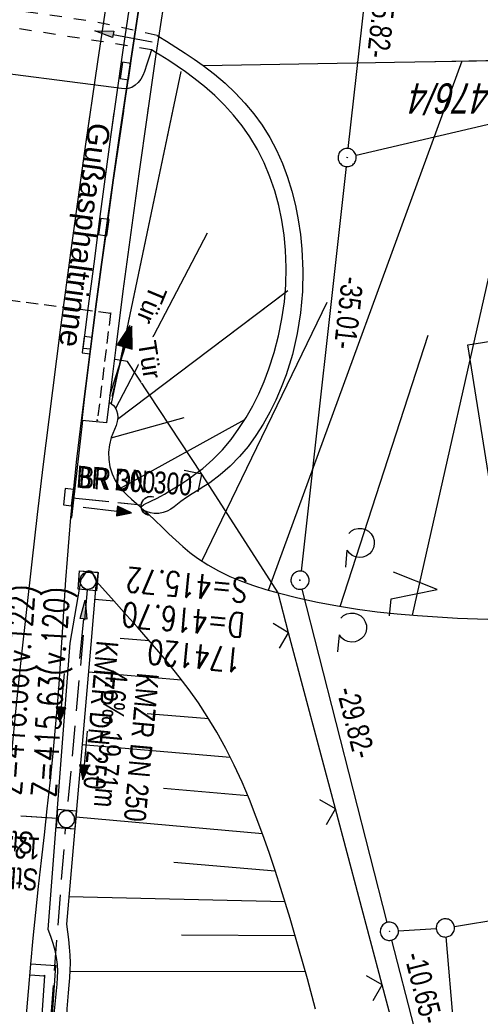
# Model space of a CAD drawing. Extents: x 508338 to 508887, y 451697 to 452490.
# Tile 7 of 37: x 508519 to 508557, y 451739 to 451820. Entities that reach past the tile are written whole.
import ezdxf

# ---------------------------------------------------------------- set-up
doc = ezdxf.new("R2010")
doc.units = 0
doc.header["$LTSCALE"] = 10
doc.header["$MEASUREMENT"] = 0
for name, pattern in [('AUSGEZOGEN', [0]), ('LT00', [0]), ('LT01', [0.2, 0.1, -0.1]), ('LT12', [0.4, 0.3, -0.1]), ('LT17', [0.15, 0.1, -0.05]), ('STRICHLINIE2', [0.375, 0.25, -0.125])]:
    doc.linetypes.add(name, pattern=pattern)
doc.layers.get('0').update_dxf_attribs({"linetype": 'LT00'})
for name, color, linetype in [('--EK_FBR', 250, 'LT00'), ('--EK_Halt-Pfeil', 4, 'LT00'), ('--EK_Haltung', 7, 'STRICHLINIE2'), ('--EK_Haltung-Text', 140, 'LT00'), ('--EK_Schacht-Text', 5, 'LT00'), ('--EL_DFK_AB_L', 21, 'LT00'), ('--EL_DFK_AB_P', 7, 'LT00'), ('--EL_Halt-Pfeil', 4, 'LT00'), ('--EL_Haltung', 182, 'STRICHLINIE2'), ('--EL_Haltung-Text', 182, 'LT00'), ('ABSTAND', 8, 'LT00'), ('BW_TEXT_B', 20, 'AUSGEZOGEN'), ('DFK_AB_L', 21, 'LT00'), ('DFK_AB_P', 7, 'LT00'), ('DFK_FLUR_NR', 250, 'LT00'), ('DFK_GZPKT', 250, 'LT00'), ('DFK_KATASTER', 250, 'LT00'), ('DFK_NUTZUNG', 250, 'LT00'), ('DL', 182, 'LT12'), ('DL_PFEIL', 201, 'LT00'), ('DL_TEXT', 182, 'LT00'), ('PFEIL', 140, 'AUSGEZOGEN'), ('RINNE_TEXT', 11, 'Continuous'), ('TOR_TEXT_A', 11, 'Continuous'), ('TOR_TEXT_B', 11, 'Continuous'), ('V120_AFBR_BAB', 250, 'LT00'), ('V120_BOESCH', 250, 'LT00'), ('V120_BOSCHUNG', 250, 'LT00'), ('V120_BR_KAPPE', 30, 'LT00'), ('V120_BR_WID', 30, 'LT17'), ('V120_GEHWEG', 250, 'LT00'), ('V120_GRABEN', 250, 'LT00'), ('V120_H_BORD', 8, 'LT00'), ('V120_KA_MULD', 182, 'LT00'), ('V120_LD_MARK', 2, 'LT00'), ('V120_RAUHGE', 250, 'LT00'), ('V120_RINNE', 182, 'LT00'), ('V120_SINKK', 182, 'LT00'), ('V120_TOR', 10, 'LT00'), ('V120_UK_DURCH', 182, 'LT00'), ('V120_Verdeckt', 253, 'LT00'), ('V120_ZAUN', 40, 'LT00'), ('V121_AFBR_BAB', 250, 'LT00'), ('V121_BOESCH', 250, 'LT00'), ('V121_BOSCHUNG', 250, 'LT00'), ('V121_BR_KAPPE', 30, 'LT00'), ('V121_BR_WID', 30, 'LT17'), ('V121_GEHWEG', 250, 'LT00'), ('V121_GRABEN', 250, 'LT00'), ('V121_H_BORD', 8, 'LT00'), ('V121_KA_MULD', 182, 'LT00'), ('V121_LD_MARK', 250, 'LT00'), ('V121_RAUHGE', 250, 'LT00'), ('V121_RINNE', 182, 'LT00'), ('V121_SINKK', 182, 'LT00'), ('V121_TOR', 10, 'LT00'), ('V121_UK_DURCH', 182, 'LT00'), ('V121_ZAUN', 40, 'LT00')]:
    doc.layers.add(name, color=color, linetype=linetype)
doc.styles.add('Arial', font='ARIAL.TTF')
doc.styles.add('Beschrift', font='ARIAL.TTF')
doc.styles.add('Haltungsbeschriftung', font='ARIAL.TTF', dxfattribs={"width": 0.75})
doc.styles.add('schachtbeschriftung', font='romans.shx', dxfattribs={"width": 0.75, "height": 2})
doc.styles.get("Standard").update_dxf_attribs({"font": 'ARIAL.TTF'})

# ---------------------------------------------------------------- blocks, each defined once
blk = doc.blocks.new('SYMB7010')
at = {"color": 0, "linetype": 'ByBlock'}
for points in [[(-0.031408, 0.499213), (-0.093728, 0.49134), (-0.15457, 0.475719), (-0.212975, 0.452595), (-0.268021, 0.422333), (-0.31884, 0.385411), (-0.36463, 0.342411), (-0.40467, 0.29401), (-0.438329, 0.240973), (-0.465074, 0.184136), (-0.484486, 0.124395), (-0.496256, 0.062692), (-0.5002, 0)], [(-0.5002, 0), (-0.496256, -0.062692), (-0.484486, -0.124395), (-0.465075, -0.184136), (-0.438329, -0.240973), (-0.404671, -0.29401), (-0.36463, -0.342411), (-0.31884, -0.385411), (-0.268021, -0.422333), (-0.212975, -0.452595), (-0.154571, -0.475719), (-0.093728, -0.49134), (-0.031408, -0.499213), (0.031408, -0.499213)], [(0.5002, 0), (0.496256, 0.062692), (0.484485, 0.124395), (0.465074, 0.184136), (0.438329, 0.240973), (0.40467, 0.29401), (0.36463, 0.342411), (0.31884, 0.385411), (0.268021, 0.422333), (0.212975, 0.452595), (0.15457, 0.475719), (0.093728, 0.49134), (0.031408, 0.499213), (-0.031408, 0.499213)], [(0.031408, -0.499213), (0.093728, -0.491341), (0.15457, -0.475719), (0.212975, -0.452595), (0.268021, -0.422333), (0.31884, -0.385411), (0.36463, -0.342411), (0.404671, -0.294011), (0.438329, -0.240974), (0.465075, -0.184136), (0.484486, -0.124395), (0.496256, -0.062692), (0.500201, 0)]]:
    blk.add_lwpolyline(points, dxfattribs=at)
blk = doc.blocks.new('SYMB0003')
at = {"color": 0, "linetype": 'ByBlock'}
for p, q in [((-0.015712, 0), (0.010166, 0.012015)), ((0, -0.021257), (-0.015712, 0)), ((0.010166, 0.012015), (0, -0.021257))]:
    blk.add_line(p, q, dxfattribs=at)
for points in [[(-0.031395, 0.499013), (-0.093691, 0.491144), (-0.154509, 0.475528), (-0.21289, 0.452414), (-0.267913, 0.422164), (-0.318712, 0.385257), (-0.364484, 0.342274), (-0.404509, 0.293893), (-0.438154, 0.240877), (-0.464888, 0.184062), (-0.484292, 0.124345), (-0.496058, 0.062667), (-0.5, 0)], [(-0.5, 0), (-0.496058, -0.062667), (-0.484292, -0.124345), (-0.464888, -0.184062), (-0.438154, -0.240877), (-0.404509, -0.293893), (-0.364485, -0.342274), (-0.318712, -0.385257), (-0.267914, -0.422164), (-0.21289, -0.452414), (-0.154509, -0.475529), (-0.093691, -0.491144), (-0.031395, -0.499014), (0.031395, -0.499014)], [(0.5, 0), (0.496057, 0.062667), (0.484292, 0.124345), (0.464888, 0.184062), (0.438153, 0.240877), (0.404509, 0.293893), (0.364484, 0.342274), (0.318712, 0.385257), (0.267913, 0.422164), (0.21289, 0.452414), (0.154509, 0.475528), (0.093691, 0.491144), (0.031395, 0.499013), (-0.031395, 0.499013)], [(0.031395, -0.499014), (0.093691, -0.491144), (0.154509, -0.475529), (0.21289, -0.452414), (0.267914, -0.422164), (0.318712, -0.385257), (0.364485, -0.342274), (0.404509, -0.293893), (0.438154, -0.240877), (0.464889, -0.184062), (0.484292, -0.124345), (0.496058, -0.062667), (0.5, 0)]]:
    blk.add_lwpolyline(points, dxfattribs=at)
blk = doc.blocks.new('SYMB7201')
at = {"color": 0, "linetype": 'ByBlock'}
for p, q in [((0, 0.385), (-0.11, 0.015)), ((-0.255, -0.385), (-0.115, -0.385)), ((0.445, -0.385), (0.585, -0.385))]:
    blk.add_line(p, q, dxfattribs=at)
for points in [[(0.25, 0.015), (0.11, 0.015), (0, 0.385)], [(-0.393816, -0.383308), (-0.416239, -0.362945), (-0.432849, -0.337617), (-0.442589, -0.308936), (-0.444836, -0.27873), (-0.439449, -0.248923), (-0.426769, -0.221415), (-0.407606, -0.197958), (-0.38318, -0.180047), (-0.355047, -0.168823), (-0.325, -0.165), (-0.294953, -0.168823), (-0.26682, -0.180047), (-0.242394, -0.197959), (-0.223231, -0.221415), (-0.210551, -0.248923), (-0.205164, -0.27873), (-0.207411, -0.308936), (-0.21715, -0.337617), (-0.233761, -0.362945), (-0.256184, -0.383308)], [(0.306185, -0.383308), (0.283761, -0.362945), (0.267151, -0.337617), (0.257411, -0.308936), (0.255164, -0.27873), (0.260552, -0.248923), (0.273231, -0.221415), (0.292394, -0.197958), (0.31682, -0.180047), (0.344953, -0.168823), (0.375, -0.165), (0.405047, -0.168823), (0.43318, -0.180047), (0.457606, -0.197959), (0.476769, -0.221415), (0.489449, -0.248923), (0.494836, -0.27873), (0.492589, -0.308936), (0.48285, -0.337617), (0.466239, -0.362945), (0.443816, -0.383308)]]:
    blk.add_lwpolyline(points, dxfattribs=at)
blk = doc.blocks.new('SYMB0011')
at = {"color": 0, "linetype": 'ByBlock'}
for p, q in [((0.5, 0), (-0.5, 0)), ((0, 0.5), (0, -0.5))]:
    blk.add_line(p, q, dxfattribs=at)
blk = doc.blocks.new('SYMB0070')
at = {"color": 0, "linetype": 'ByBlock'}
for p, q in [((-0.5, 0), (0.2, 0)), ((0.5, 0), (0.2, 0.1)), ((0.2, 0.1), (0.2, 0)), ((0.468, 0), (0.21, 0.086)), ((0.21, 0.086), (0.21, -0.086)), ((0.21, -0.086), (0.468, 0)), ((0.22, -0.072), (0.437, 0)), ((0.23, -0.058), (0.405, 0)), ((0.24, -0.045), (0.374, 0)), ((0.342, 0), (0.25, 0.031)), ((0.25, 0.031), (0.25, -0.031)), ((0.25, -0.031), (0.342, 0)), ((0.26, -0.017), (0.31, 0)), ((0.27, -0.003), (0.279, 0))]:
    blk.add_line(p, q, dxfattribs=at)
for points in [[(0.2, 0), (0.2, -0.1), (0.5, 0)], [(0.437, 0), (0.22, 0.072), (0.22, -0.072)], [(0.405, 0), (0.23, 0.058), (0.23, -0.058)], [(0.374, 0), (0.24, 0.045), (0.24, -0.045)], [(0.31, 0), (0.26, 0.017), (0.26, -0.017)], [(0.279, 0), (0.27, 0.003), (0.27, -0.003)]]:
    blk.add_lwpolyline(points, dxfattribs=at)
blk = doc.blocks.new('SYMB0024')
at = {"color": 0, "linetype": 'ByBlock'}
for p, q in [((-0.5, 0.5), (0, 0)), ((0, 0), (0.5, 0.5))]:
    blk.add_line(p, q, dxfattribs=at)
blk = doc.blocks.new('Pfreil3')
at = {"layer": 'PFEIL'}
blk.add_hatch(color=256, dxfattribs=at).paths.add_polyline_path([(-1.549, 0.273), (-1.549, -0.273), (0, 0)])
for p, q in [((-1.549, 0), (-4.831, 0)), ((-1.549, -0.273), (-1.549, 0.273)), ((-1.549, 0.273), (0, 0)), ((0, 0), (-1.549, -0.273))]:
    blk.add_line(p, q, dxfattribs=at)
blk = doc.blocks.new('SYMB0652')
at = {"color": 0, "linetype": 'ByBlock'}
blk.add_lwpolyline([(-0.15, -0.075), (0.15, -0.075), (0.15, 0.075), (-0.15, 0.075), (-0.15, -0.075)], dxfattribs=at)
blk = doc.blocks.new('SYMB1107')
at = {"color": 0, "linetype": 'ByBlock'}
for points in [[(-0.2, 0), (-0.196157, 0.039018), (-0.184776, 0.076537), (-0.166294, 0.111114), (-0.141421, 0.141421), (-0.111114, 0.166294), (-0.076537, 0.184776), (-0.039018, 0.196157), (0, 0.2)], [(0, 0.2), (0.039018, 0.196157), (0.076537, 0.184776), (0.111114, 0.166294), (0.141421, 0.141421), (0.166294, 0.111114), (0.184776, 0.076537), (0.196157, 0.039018), (0.2, 0)]]:
    blk.add_lwpolyline(points, dxfattribs=at)
blk = doc.blocks.new('SYMB1210')
at = {"color": 0, "linetype": 'ByBlock'}
blk.add_line((0.018815, -0.179014), (0.055623, -0.17119), dxfattribs=at)
for points in [[(-0.2, -0.2), (-0.2, 0.2), (0.2, 0.2), (0.2, -0.2), (-0.2, -0.2)], [(0.018815, 0.179014), (-0.018815, 0.179014), (-0.055623, 0.17119), (-0.09, 0.155885), (-0.120444, 0.133766), (-0.145623, 0.105801), (-0.164438, 0.073213), (-0.176067, 0.037424), (-0.18, 0)], [(-0.18, 0), (-0.176067, -0.037424), (-0.164438, -0.073213), (-0.145623, -0.105801), (-0.120444, -0.133766), (-0.09, -0.155885), (-0.055623, -0.17119), (-0.018815, -0.179014), (0.018815, -0.179014)], [(0.18, 0), (0.176067, 0.037424), (0.164438, 0.073213), (0.145623, 0.105801), (0.120444, 0.133766), (0.09, 0.155885), (0.055623, 0.17119), (0.018815, 0.179014)], [(0.055623, -0.17119), (0.09, -0.155885), (0.120444, -0.133766), (0.145623, -0.105801), (0.164438, -0.073213), (0.176067, -0.037424), (0.18, 0)]]:
    blk.add_lwpolyline(points, dxfattribs=at)

msp = doc.modelspace()

# ---------------------------------------------------------------- linework, layer by layer
at = {"layer": '--EK_FBR'}
for points in [[(508519.804, 451738.247), (508519.979, 451740.484), (508520.172, 451742.718), (508520.375, 451744.852), (508520.594, 451746.986), (508520.823, 451749.118), (508521.059, 451751.25), (508521.298, 451753.381), (508521.534, 451755.513), (508521.765, 451757.645), (508521.984, 451759.778), (508522.189, 451761.913), (508522.374, 451764.049), (508522.507, 451765.764), (508522.628, 451767.48), (508522.742, 451769.197), (508522.852, 451770.914), (508522.962, 451772.631), (508523.075, 451774.348), (508523.197, 451776.064), (508523.329, 451777.779), (508523.477, 451779.493), (508523.631, 451781.09), (508523.797, 451782.685), (508523.974, 451784.28), (508524.157, 451785.874), (508524.344, 451787.468)], [(508519.804, 451738.247), (508519.979, 451740.484), (508520.172, 451742.718), (508520.375, 451744.853), (508520.594, 451746.986), (508520.823, 451749.118), (508521.059, 451751.25), (508521.298, 451753.381), (508521.534, 451755.513), (508521.765, 451757.645), (508521.984, 451759.778), (508522.189, 451761.913), (508522.374, 451764.049), (508522.507, 451765.764), (508522.628, 451767.48), (508522.742, 451769.197), (508522.852, 451770.914), (508522.962, 451772.631), (508523.076, 451774.348), (508523.197, 451776.064), (508523.329, 451777.779), (508523.477, 451779.493), (508523.631, 451781.09), (508523.797, 451782.685), (508523.974, 451784.28), (508524.157, 451785.874), (508524.344, 451787.468)]]:
    msp.add_lwpolyline(points, dxfattribs=at)
at = {"layer": '--EK_Haltung'}
for p, q in [((508524.826, 451773.538), (508523.177, 451755.404)), ((508522.36, 451754.707), (508507.597, 451755.677)), ((508521.262, 451730.99), (508523.051, 451753.91))]:
    msp.add_line(p, q, dxfattribs=at)
at = {"layer": '--EK_Haltung', "flags": 128}
msp.add_lwpolyline([(508523.611, 451781.122), (508529.28, 451780.521)], dxfattribs=at)
at = {"layer": '--EL_DFK_AB_L'}
for p, q in [((508546.324, 451809.864), (508547.917, 451824.094)), ((508546.157, 451808.374), (508542.444, 451775.075)), ((508549.535, 451746.155), (508542.545, 451773.602)), ((508549.906, 451744.702), (508552.165, 451735.837))]:
    msp.add_line(p, q, dxfattribs=at)
at = {"layer": '--EL_Haltung'}
for p, q in [((508524.826, 451773.538), (508523.177, 451755.404)), ((508522.36, 451754.707), (508507.597, 451755.677)), ((508521.262, 451730.99), (508523.051, 451753.91))]:
    msp.add_line(p, q, dxfattribs=at)
at = {"layer": '--EL_Haltung', "flags": 128}
msp.add_lwpolyline([(508523.611, 451781.122), (508529.28, 451780.521)], dxfattribs=at)
at = {"layer": 'BW_TEXT_B'}
msp.add_lwpolyline([(508592.779, 451799.536), (508599.566, 451757.008), (508562.968, 451751.168), (508556.182, 451793.696)], close=True, dxfattribs=at)
at = {"layer": 'DFK_AB_L'}
for p, q in [((508546.324, 451809.864), (508547.917, 451824.094)), ((508546.157, 451808.374), (508542.444, 451775.075)), ((508549.535, 451746.155), (508542.545, 451773.602)), ((508549.906, 451744.702), (508552.165, 451735.837))]:
    msp.add_line(p, q, dxfattribs=at)
at = {"layer": 'DFK_KATASTER'}
for p, q in [((508623.92, 451827.328), (508546.971, 451809.291)), ((508555.07, 451745.829), (508595.98, 451752.538)), ((508550.469, 451745.475), (508553.582, 451745.664)), ((508556.67, 451718.389), (508554.394, 451744.963))]:
    msp.add_line(p, q, dxfattribs=at)
at = {"layer": 'DL'}
msp.add_line((508522.36, 451754.707), (508507.597, 451755.677), dxfattribs=at)
at = {"layer": 'DL', "flags": 128}
msp.add_lwpolyline([(508523.611, 451781.122), (508529.28, 451780.521)], dxfattribs=at)
at = {"layer": 'V120_AFBR_BAB'}
msp.add_line((508524.344, 451787.468), (508525.089, 451793.346), dxfattribs=at)
msp.add_lwpolyline([(508519.804, 451738.247), (508519.979, 451740.484), (508520.172, 451742.718), (508520.375, 451744.852), (508520.594, 451746.986), (508520.823, 451749.118), (508521.059, 451751.25), (508521.298, 451753.381), (508521.534, 451755.513), (508521.765, 451757.645), (508521.984, 451759.778), (508522.189, 451761.913), (508522.374, 451764.049), (508522.507, 451765.764), (508522.628, 451767.48), (508522.742, 451769.197), (508522.852, 451770.914), (508522.962, 451772.631), (508523.075, 451774.348), (508523.197, 451776.064), (508523.329, 451777.779), (508523.477, 451779.493), (508523.631, 451781.09), (508523.797, 451782.685), (508523.974, 451784.28), (508524.157, 451785.874), (508524.344, 451787.468)], dxfattribs=at)
at = {"layer": 'V120_BOESCH'}
for points in [[(508534.386, 451816.685), (508550.149, 451816.978), (508583.897, 451817.526)], [(508526.668, 451788.997), (508526.836, 451788.858), (508526.993, 451788.71), (508527.126, 451788.545), (508527.251, 451788.292), (508527.32, 451788.012), (508527.337, 451787.724), (508527.295, 451787.381), (508527.2, 451787.05), (508527.075, 451786.725), (508526.938, 451786.399), (508526.811, 451786.067), (508526.658, 451785.481), (508526.589, 451784.874), (508526.603, 451784.262), (508526.697, 451783.661), (508526.87, 451783.083), (508527.119, 451782.546), (508527.399, 451782.114), (508527.726, 451781.717), (508528.089, 451781.345), (508528.475, 451780.99), (508528.875, 451780.645), (508529.277, 451780.299), (508529.865, 451779.771), (508530.437, 451779.232), (508531.001, 451778.688), (508531.562, 451778.148), (508532.126, 451777.617), (508532.7, 451777.102), (508533.29, 451776.611), (508533.901, 451776.149), (508534.756, 451775.591), (508535.654, 451775.092), (508536.587, 451774.647), (508537.55, 451774.25), (508538.535, 451773.894), (508539.536, 451773.574), (508540.546, 451773.285), (508542.172, 451772.871), (508543.804, 451772.513), (508545.44, 451772.208), (508547.081, 451771.951), (508548.725, 451771.736), (508550.373, 451771.559), (508552.023, 451771.415), (508553.675, 451771.301), (508555.329, 451771.21), (508556.984, 451771.139), (508559.507, 451771.06)], [(508543.621, 451739.024), (508542.966, 451741.513), (508542.271, 451743.996), (508541.54, 451746.472), (508540.775, 451748.943), (508540.299, 451750.426), (508539.807, 451751.904), (508539.295, 451753.373), (508538.757, 451754.83), (508538.189, 451756.271), (508537.585, 451757.693), (508536.941, 451759.092), (508536.252, 451760.466), (508535.513, 451761.81), (508534.718, 451763.122), (508533.984, 451764.229), (508533.212, 451765.311), (508532.405, 451766.372), (508531.571, 451767.415), (508530.714, 451768.443), (508529.841, 451769.458), (508528.957, 451770.463), (508528.067, 451771.462), (508526.817, 451772.858), (508525.567, 451774.251)]]:
    msp.add_lwpolyline(points, dxfattribs=at)
at = {"layer": 'V120_BOSCHUNG'}
for p, q in [((508539.763, 451773.507), (508555.705, 451817.091)), ((508551.625, 451771.447), (508561.938, 451817.171)), ((508526.823, 451788.869), (508532.568, 451816.21)), ((508527.175, 451788.487), (508534.735, 451802.932)), ((508527.309, 451787.592), (508541.136, 451797.999)), ((508534.273, 451775.896), (508544.588, 451797.224)), ((508545.652, 451772.173), (508552.918, 451794.504)), ((508526.803, 451786.042), (508532.808, 451787.711)), ((508527.561, 451781.908), (508537.821, 451787.564)), ((508525.442, 451772.756), (508527.028, 451772.623)), ((508527.554, 451769.568), (508529.917, 451769.37)), ((508524.932, 451766.778), (508532.589, 451766.135)), ((508529.752, 451763.363), (508534.835, 451762.936)), ((508524.41, 451760.814), (508536.612, 451759.763)), ((508531.099, 451757.223), (508538.049, 451756.61)), ((508523.888, 451754.849), (508539.254, 451753.488)), ((508531.966, 451751.124), (508540.308, 451750.399)), ((508523.315, 451748.297), (508541.11, 451747.874)), ((508532.59, 451745.136), (508541.952, 451745.09)), ((508523.393, 451742.154), (508542.797, 451742.129))]:
    msp.add_line(p, q, dxfattribs=at)
at = {"layer": 'V120_BR_KAPPE'}
msp.add_line((508526.419, 451787.276), (508524.401, 451787.479), dxfattribs=at)
for points in [[(508531.518, 451824.353), (508530.465, 451817.42), (508529.759, 451812.597), (508529.073, 451807.772), (508528.411, 451802.943), (508527.771, 451798.112), (508527.155, 451793.277), (508526.907, 451791.277), (508526.662, 451789.277), (508526.419, 451787.276)], [(508524.401, 451787.479), (508524.641, 451789.442), (508524.883, 451791.405), (508525.129, 451793.367), (508525.576, 451796.84), (508526.039, 451800.31), (508526.516, 451803.779), (508527.005, 451807.246), (508527.504, 451810.712), (508528.013, 451814.177), (508528.529, 451817.64), (508529.128, 451821.602)]]:
    msp.add_lwpolyline(points, dxfattribs=at)
at = {"layer": 'V120_BR_WID'}
for q in [(508498.512, 451799.947), (508525.664, 451787.495)]:
    msp.add_line((508526.743, 451796.292), q, dxfattribs=at)
at = {"layer": 'V120_GEHWEG'}
for points in [[(508521.435, 451730.918), (508522.229, 451742.587), (508520.172, 451742.718)], [(508520.095, 451741.837), (508521.302, 451741.76), (508520.582, 451731.273)]]:
    msp.add_lwpolyline(points, dxfattribs=at)
at = {"layer": 'V120_GRABEN'}
for points in [[(508521.535, 451730.877), (508521.542, 451730.99), (508521.662, 451732.898), (508521.797, 451734.802), (508521.946, 451736.707), (508522.112, 451738.617), (508522.295, 451740.536), (508522.347, 451741.076), (508522.388, 451741.616), (508522.404, 451742.154), (508522.383, 451742.687), (508522.304, 451743.273), (508522.175, 451743.853), (508522.009, 451744.429), (508521.818, 451745.002), (508521.614, 451745.574), (508523.435, 451769.141), (508524.341, 451774.396)], [(508524.341, 451774.396), (508524.509, 451774.665), (508524.674, 451774.899), (508524.835, 451775.064), (508524.988, 451775.124), (508525.113, 451775.073), (508525.231, 451774.94), (508525.346, 451774.744), (508525.457, 451774.508), (508525.567, 451774.251)], [(508525.567, 451774.251), (508525.13, 451769.045), (508523.114, 451746.005), (508523.201, 451745.374), (508523.282, 451744.742), (508523.348, 451744.111), (508523.394, 451743.479), (508523.411, 451742.847), (508523.397, 451742.23), (508523.36, 451741.613), (508523.309, 451740.995), (508523.255, 451740.377), (508523.156, 451739.05), (508523.081, 451737.722), (508523.024, 451736.394), (508522.977, 451735.065), (508522.934, 451733.738), (508522.888, 451732.41), (508522.834, 451731.083), (508522.796, 451730.353)]]:
    msp.add_lwpolyline(points, dxfattribs=at)
at = {"layer": 'V120_H_BORD'}
msp.add_lwpolyline([(508523.477, 451779.493), (508523.572, 451779.48), (508524.458, 451787.476)], dxfattribs=at)
at = {"layer": 'V120_LD_MARK', "color": 0}
msp.add_lwpolyline([(508526.765, 451824.342), (508525.662, 451816.997), (508524.602, 451809.647), (508523.583, 451802.291), (508522.605, 451794.931), (508521.666, 451787.567), (508521.184, 451783.655), (508520.714, 451779.742), (508520.258, 451775.828), (508519.817, 451771.913), (508519.392, 451767.995), (508518.986, 451764.076), (508518.569, 451759.851), (508518.173, 451755.623), (508517.796, 451751.394), (508517.435, 451747.163), (508517.088, 451742.931), (508516.507, 451735.459), (508516.332, 451733.04)], dxfattribs=at)
at = {"layer": 'V120_RAUHGE'}
msp.add_lwpolyline([(508530.717, 451819.078), (508531.352, 451818.689), (508532.124, 451818.209), (508532.889, 451817.719), (508533.644, 451817.213), (508534.386, 451816.685), (508535.3, 451815.981), (508536.18, 451815.233), (508537.021, 451814.441), (508537.814, 451813.604), (508538.552, 451812.722), (508539.228, 451811.794), (508539.86, 451810.782), (508540.419, 451809.726), (508540.908, 451808.631), (508541.33, 451807.504), (508541.687, 451806.35), (508541.981, 451805.175), (508542.215, 451803.984), (508542.391, 451802.784), (508542.511, 451801.581), (508542.591, 451799.828), (508542.555, 451798.082), (508542.401, 451796.347), (508542.127, 451794.625), (508541.73, 451792.919), (508541.208, 451791.232), (508540.815, 451790.188), (508540.372, 451789.159), (508539.877, 451788.154), (508539.33, 451787.178), (508538.73, 451786.239), (508538.077, 451785.344), (508537.37, 451784.5), (508536.608, 451783.714), (508535.791, 451782.993), (508534.918, 451782.345), (508534.441, 451782.035), (508533.957, 451781.736), (508533.473, 451781.438), (508532.996, 451781.128), (508532.536, 451780.797), (508532.266, 451780.584), (508531.997, 451780.373), (508531.718, 451780.178), (508531.421, 451780.012), (508531.097, 451779.889), (508530.738, 451779.823), (508530.334, 451779.826), (508530.039, 451779.874), (508529.752, 451779.952), (508529.507, 451780.054), (508529.338, 451780.172), (508529.277, 451780.299), (508529.332, 451780.414), (508529.47, 451780.529), (508529.666, 451780.643), (508529.895, 451780.755), (508530.129, 451780.863), (508530.53, 451781.056), (508530.878, 451781.238), (508531.194, 451781.415), (508531.499, 451781.595), (508532.056, 451781.932), (508532.63, 451782.296), (508533.211, 451782.685), (508533.788, 451783.099), (508534.349, 451783.537), (508535.187, 451784.278), (508535.961, 451785.073), (508536.673, 451785.916), (508537.326, 451786.804), (508537.923, 451787.73), (508538.465, 451788.69), (508538.954, 451789.678), (508539.394, 451790.691), (508539.786, 451791.722), (508540.225, 451793.075), (508540.587, 451794.448), (508540.87, 451795.837), (508541.072, 451797.24), (508541.191, 451798.652), (508541.225, 451800.072), (508541.172, 451801.495), (508541.054, 451802.728), (508540.868, 451803.955), (508540.612, 451805.17), (508540.284, 451806.365), (508539.884, 451807.535), (508539.409, 451808.672), (508538.858, 451809.771), (508538.229, 451810.824), (508537.589, 451811.74), (508536.889, 451812.613), (508536.136, 451813.442), (508535.335, 451814.227), (508534.494, 451814.968), (508533.617, 451815.664), (508532.936, 451816.161), (508532.241, 451816.637), (508531.537, 451817.097), (508530.826, 451817.548), (508530.514, 451817.742)], dxfattribs=at)
at = {"layer": 'V120_RINNE'}
msp.add_line((508525.089, 451793.346), (508524.492, 451793.402), dxfattribs=at)
msp.add_lwpolyline([(508524.492, 451793.402), (508524.941, 451796.885), (508525.393, 451800.368), (508525.849, 451803.851), (508526.311, 451807.333), (508526.781, 451810.813), (508527.263, 451814.292), (508527.757, 451817.769), (508528.577, 451823.325)], dxfattribs=at)
at = {"layer": 'V120_Verdeckt', "linetype": 'LT01', "flags": 128}
for points in [[(508530.578, 451819.163), (508525.52, 451820.287), (508508.321, 451822.778), (508501.106, 451823.708)], [(508530.112, 451817.993), (508525.382, 451818.758), (508508.028, 451821.438), (508500.902, 451822.398)]]:
    msp.add_lwpolyline(points, dxfattribs=at)
at = {"layer": 'V120_Verdeckt'}
for points in [[(508530.578, 451819.163), (508530.717, 451819.078)], [(508530.112, 451817.993), (508529.936, 451817.394), (508529.749, 451816.799), (508529.541, 451816.209), (508529.409, 451815.885), (508529.247, 451815.575), (508529.035, 451815.291), (508528.789, 451815.069), (508528.503, 451814.897), (508528.194, 451814.796), (508527.878, 451814.784), (508514.206, 451816.542), (508501.078, 451818.298), (508500.304, 451818.403)], [(508530.514, 451817.742), (508530.112, 451817.993)]]:
    msp.add_lwpolyline(points, dxfattribs=at)
at = {"layer": 'V120_ZAUN'}
for p, q in [((508545.272, 451755.511), (508541.418, 451770.007)), ((508549.127, 451741.014), (508545.272, 451755.511))]:
    msp.add_line(p, q, dxfattribs=at)
for points in [[(508534.265, 451783.047), (508528.151, 451792.341), (508527.124, 451792.501), (508527.059, 451792.504)], [(508541.418, 451770.007), (508540.546, 451773.285), (508534.926, 451782.042), (508534.265, 451783.047)], [(508552.596, 451726.446), (508552.313, 451729.032), (508549.127, 451741.014)]]:
    msp.add_lwpolyline(points, dxfattribs=at)
at = {"layer": 'V121_AFBR_BAB'}
msp.add_line((508524.344, 451787.468), (508525.089, 451793.346), dxfattribs=at)
msp.add_lwpolyline([(508519.804, 451738.247), (508519.979, 451740.484), (508520.172, 451742.718), (508520.375, 451744.853), (508520.594, 451746.986), (508520.823, 451749.118), (508521.059, 451751.25), (508521.298, 451753.381), (508521.534, 451755.513), (508521.765, 451757.645), (508521.984, 451759.778), (508522.189, 451761.913), (508522.374, 451764.049), (508522.507, 451765.764), (508522.628, 451767.48), (508522.742, 451769.197), (508522.852, 451770.914), (508522.962, 451772.631), (508523.076, 451774.348), (508523.197, 451776.064), (508523.329, 451777.779), (508523.477, 451779.493), (508523.631, 451781.09), (508523.797, 451782.685), (508523.974, 451784.28), (508524.157, 451785.874), (508524.344, 451787.468)], dxfattribs=at)
at = {"layer": 'V121_BOESCH'}
msp.add_line((508553.476, 451817.032), (508583.897, 451817.526), dxfattribs=at)
for points in [[(508526.668, 451788.997), (508526.836, 451788.858), (508526.993, 451788.71), (508527.126, 451788.545), (508527.251, 451788.292), (508527.32, 451788.012), (508527.337, 451787.724), (508527.295, 451787.381), (508527.2, 451787.05), (508527.075, 451786.725), (508526.938, 451786.399), (508526.811, 451786.067), (508526.658, 451785.481), (508526.589, 451784.874), (508526.603, 451784.262), (508526.697, 451783.66), (508526.87, 451783.083), (508527.119, 451782.546), (508527.399, 451782.114), (508527.726, 451781.717), (508528.089, 451781.345), (508528.475, 451780.99), (508528.875, 451780.645), (508529.277, 451780.299), (508529.865, 451779.771), (508530.437, 451779.232), (508531.001, 451778.688), (508531.562, 451778.148), (508532.126, 451777.617), (508532.7, 451777.102), (508533.29, 451776.611), (508533.901, 451776.149), (508534.756, 451775.591), (508535.654, 451775.092), (508536.587, 451774.647), (508537.55, 451774.249), (508538.535, 451773.894), (508539.536, 451773.574), (508540.546, 451773.285), (508542.172, 451772.871), (508543.804, 451772.514), (508545.44, 451772.208), (508547.081, 451771.951), (508548.725, 451771.736), (508550.373, 451771.559), (508552.023, 451771.415), (508553.675, 451771.301), (508555.329, 451771.21), (508556.984, 451771.139), (508559.507, 451771.06)], [(508543.621, 451739.024), (508542.966, 451741.513), (508542.271, 451743.996), (508541.54, 451746.472), (508540.775, 451748.943), (508540.299, 451750.426), (508539.807, 451751.904), (508539.295, 451753.373), (508538.757, 451754.83), (508538.189, 451756.271), (508537.585, 451757.693), (508536.941, 451759.092), (508536.252, 451760.466), (508535.513, 451761.81), (508534.718, 451763.122), (508533.984, 451764.229), (508533.212, 451765.311), (508532.405, 451766.372), (508531.571, 451767.415), (508530.714, 451768.443), (508529.841, 451769.458), (508528.957, 451770.463), (508528.067, 451771.462), (508526.817, 451772.858), (508525.567, 451774.251)]]:
    msp.add_lwpolyline(points, dxfattribs=at)
at = {"layer": 'V121_BOSCHUNG'}
for p, q in [((508539.763, 451773.507), (508555.705, 451817.091)), ((508551.625, 451771.447), (508561.938, 451817.171)), ((508526.823, 451788.869), (508532.021, 451813.608)), ((508527.175, 451788.487), (508534.735, 451802.932)), ((508527.309, 451787.592), (508541.355, 451798.164)), ((508534.273, 451775.896), (508544.588, 451797.224)), ((508545.652, 451772.173), (508552.918, 451794.504)), ((508526.803, 451786.042), (508532.808, 451787.711)), ((508527.561, 451781.908), (508537.821, 451787.564)), ((508525.442, 451772.756), (508527.028, 451772.623)), ((508527.554, 451769.568), (508529.917, 451769.37)), ((508524.932, 451766.778), (508532.589, 451766.135)), ((508529.752, 451763.363), (508534.835, 451762.936)), ((508524.41, 451760.814), (508536.612, 451759.763)), ((508531.099, 451757.223), (508538.049, 451756.61)), ((508523.888, 451754.849), (508539.254, 451753.488)), ((508531.967, 451751.124), (508540.308, 451750.399)), ((508523.315, 451748.297), (508541.11, 451747.874)), ((508532.59, 451745.136), (508541.952, 451745.09)), ((508523.393, 451742.154), (508542.797, 451742.129))]:
    msp.add_line(p, q, dxfattribs=at)
at = {"layer": 'V121_BR_KAPPE'}
msp.add_line((508526.419, 451787.276), (508524.401, 451787.479), dxfattribs=at)
for points in [[(508524.401, 451787.479), (508524.641, 451789.442), (508524.883, 451791.405), (508525.129, 451793.367), (508525.576, 451796.84), (508526.039, 451800.31), (508526.516, 451803.779), (508527.005, 451807.246), (508527.504, 451810.712), (508527.831, 451812.939)], [(508529.856, 451813.262), (508529.759, 451812.598), (508529.073, 451807.772), (508528.411, 451802.943), (508527.771, 451798.112), (508527.155, 451793.277), (508526.907, 451791.277), (508526.662, 451789.277), (508526.419, 451787.276)]]:
    msp.add_lwpolyline(points, dxfattribs=at)
at = {"layer": 'V121_BR_WID'}
for q in [(508498.512, 451799.947), (508525.664, 451787.495)]:
    msp.add_line((508526.743, 451796.292), q, dxfattribs=at)
at = {"layer": 'V121_GEHWEG'}
for points in [[(508521.435, 451730.918), (508522.229, 451742.587), (508520.172, 451742.718)], [(508520.095, 451741.837), (508521.302, 451741.76), (508520.582, 451731.273)]]:
    msp.add_lwpolyline(points, dxfattribs=at)
at = {"layer": 'V121_GRABEN'}
for points in [[(508521.535, 451730.877), (508521.542, 451730.99), (508521.662, 451732.898), (508521.797, 451734.802), (508521.946, 451736.707), (508522.112, 451738.617), (508522.295, 451740.536), (508522.347, 451741.076), (508522.388, 451741.616), (508522.404, 451742.154), (508522.383, 451742.687), (508522.304, 451743.273), (508522.175, 451743.853), (508522.009, 451744.429), (508521.818, 451745.002), (508521.614, 451745.574), (508523.435, 451769.141), (508524.341, 451774.396)], [(508524.341, 451774.396), (508524.509, 451774.665), (508524.674, 451774.899), (508524.835, 451775.064), (508524.988, 451775.124), (508525.113, 451775.073), (508525.231, 451774.94), (508525.346, 451774.744), (508525.457, 451774.508), (508525.567, 451774.251)], [(508525.567, 451774.251), (508525.13, 451769.045), (508523.114, 451746.005), (508523.201, 451745.374), (508523.282, 451744.742), (508523.348, 451744.111), (508523.394, 451743.479), (508523.411, 451742.847), (508523.397, 451742.23), (508523.36, 451741.613), (508523.309, 451740.995), (508523.255, 451740.377), (508523.156, 451739.05), (508523.081, 451737.722), (508523.024, 451736.394), (508522.977, 451735.065), (508522.934, 451733.738), (508522.888, 451732.41), (508522.834, 451731.083), (508522.796, 451730.353)]]:
    msp.add_lwpolyline(points, dxfattribs=at)
at = {"layer": 'V121_H_BORD'}
msp.add_lwpolyline([(508523.477, 451779.493), (508523.572, 451779.48), (508524.458, 451787.476)], dxfattribs=at)
at = {"layer": 'V121_LD_MARK'}
msp.add_lwpolyline([(508525.012, 451812.489), (508524.602, 451809.647), (508523.583, 451802.291), (508522.605, 451794.931), (508521.666, 451787.567), (508521.184, 451783.655), (508520.714, 451779.742), (508520.258, 451775.828), (508519.817, 451771.913), (508519.392, 451767.995), (508518.986, 451764.076), (508518.569, 451759.851), (508518.173, 451755.623), (508517.796, 451751.394), (508517.435, 451747.163), (508517.088, 451742.931), (508516.507, 451735.459), (508516.332, 451733.04)], dxfattribs=at)
at = {"layer": 'V121_RAUHGE'}
msp.add_lwpolyline([(508537.05, 451814.41), (508537.814, 451813.604), (508538.552, 451812.722), (508539.229, 451811.794), (508539.86, 451810.782), (508540.419, 451809.726), (508540.908, 451808.631), (508541.33, 451807.504), (508541.687, 451806.35), (508541.981, 451805.175), (508542.215, 451803.984), (508542.391, 451802.784), (508542.511, 451801.581), (508542.591, 451799.828), (508542.555, 451798.082), (508542.401, 451796.347), (508542.127, 451794.625), (508541.73, 451792.919), (508541.208, 451791.232), (508540.815, 451790.188), (508540.372, 451789.159), (508539.877, 451788.154), (508539.33, 451787.178), (508538.73, 451786.239), (508538.077, 451785.344), (508537.37, 451784.5), (508536.608, 451783.714), (508535.791, 451782.993), (508534.918, 451782.345), (508534.441, 451782.035), (508533.957, 451781.736), (508533.473, 451781.438), (508532.996, 451781.128), (508532.536, 451780.797), (508532.266, 451780.584), (508531.997, 451780.373), (508531.718, 451780.178), (508531.421, 451780.012), (508531.097, 451779.889), (508530.738, 451779.823), (508530.334, 451779.826), (508530.039, 451779.874), (508529.752, 451779.952), (508529.508, 451780.054), (508529.338, 451780.172), (508529.277, 451780.299), (508529.332, 451780.414), (508529.47, 451780.529), (508529.666, 451780.643), (508529.895, 451780.755), (508530.129, 451780.863), (508530.53, 451781.056), (508530.878, 451781.238), (508531.194, 451781.415), (508531.499, 451781.595), (508532.056, 451781.932), (508532.63, 451782.296), (508533.211, 451782.685), (508533.788, 451783.099), (508534.349, 451783.537), (508535.187, 451784.278), (508535.961, 451785.073), (508536.673, 451785.916), (508537.326, 451786.804), (508537.923, 451787.73), (508538.465, 451788.69), (508538.954, 451789.678), (508539.394, 451790.691), (508539.786, 451791.722), (508540.225, 451793.075), (508540.587, 451794.448), (508540.87, 451795.837), (508541.072, 451797.24), (508541.191, 451798.652), (508541.225, 451800.072), (508541.172, 451801.495), (508541.054, 451802.728), (508540.868, 451803.955), (508540.612, 451805.17), (508540.284, 451806.365), (508539.884, 451807.535), (508539.409, 451808.672), (508538.858, 451809.771), (508538.229, 451810.824), (508537.589, 451811.74), (508536.889, 451812.613), (508536.136, 451813.442), (508535.415, 451814.149)], dxfattribs=at)
at = {"layer": 'V121_RINNE'}
msp.add_line((508525.089, 451793.346), (508524.492, 451793.402), dxfattribs=at)
for points in [[(508524.492, 451793.402), (508524.941, 451796.885), (508525.393, 451800.368), (508525.849, 451803.851), (508526.311, 451807.333), (508526.782, 451810.813), (508527.059, 451812.816)], [(508525.089, 451793.346), (508525.536, 451796.819), (508525.999, 451800.289), (508526.476, 451803.758), (508526.965, 451807.225), (508527.464, 451810.691), (508527.791, 451812.918)]]:
    msp.add_lwpolyline(points, dxfattribs=at)
at = {"layer": 'V121_ZAUN'}
for p, q in [((508545.272, 451755.511), (508541.418, 451770.007)), ((508549.127, 451741.015), (508545.272, 451755.511))]:
    msp.add_line(p, q, dxfattribs=at)
for points in [[(508534.265, 451783.047), (508528.151, 451792.341), (508527.124, 451792.501), (508527.059, 451792.504)], [(508541.418, 451770.007), (508540.546, 451773.285), (508534.926, 451782.042), (508534.265, 451783.047)], [(508552.596, 451726.446), (508552.313, 451729.032), (508549.127, 451741.015)]]:
    msp.add_lwpolyline(points, dxfattribs=at)

# ---------------------------------------------------------------- block references
at = {"layer": '--EK_Halt-Pfeil', "yscale": 4, "zscale": 4}
for p, xscale, rotation in [((508526.485, 451780.114), 3.999999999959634, 353.3804677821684), ((508524.648, 451759.9), 3.999999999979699, 264.8041499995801)]:
    msp.add_blockref('SYMB0070', p, dxfattribs=dict(at, xscale=xscale, rotation=rotation))
at = {"layer": '--EL_DFK_AB_P', "xscale": 1.500000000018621, "yscale": 1.5, "zscale": 1.5, "rotation": 264.7377099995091}
for p in [(508546.24, 451809.119), (508542.36, 451774.33), (508549.72, 451745.43)]:
    msp.add_blockref('SYMB0003', p, dxfattribs=at)
at = {"layer": '--EL_Halt-Pfeil', "yscale": 4, "zscale": 4}
for p, xscale, rotation in [((508526.485, 451780.114), 3.999999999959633, 353.3804677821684), ((508522.751, 451764.662), 3.999999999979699, 264.8041499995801)]:
    msp.add_blockref('SYMB0070', p, dxfattribs=dict(at, xscale=xscale, rotation=rotation))
at = {"layer": 'DFK_AB_P', "xscale": 1.500000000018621, "yscale": 1.5, "zscale": 1.5, "rotation": 264.7377099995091}
for p in [(508546.24, 451809.119), (508542.36, 451774.33), (508549.72, 451745.43)]:
    msp.add_blockref('SYMB0003', p, dxfattribs=at)
at = {"layer": 'DFK_GZPKT', "xscale": 1.500000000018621, "yscale": 1.5, "zscale": 1.5, "rotation": 264.7377099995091}
msp.add_blockref('SYMB7010', (508554.33, 451745.709), dxfattribs=at)
at = {"layer": 'DFK_NUTZUNG', "xscale": 10.00000000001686, "yscale": 10, "zscale": 10, "rotation": 264.7377100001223}
msp.add_blockref('SYMB7201', (508549.821, 451773.904), dxfattribs=at)
at = {"layer": 'DL_PFEIL', "xscale": 3.999999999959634, "yscale": 4, "zscale": 4, "rotation": 353.3804677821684}
msp.add_blockref('SYMB0070', (508526.485, 451780.114), dxfattribs=at)
at = {"layer": 'PFEIL'}
for p, rotation in [((508525.443, 451819.549, 402.703), 169.0833788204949), ((508524.671, 451772.692), 84.40523860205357)]:
    msp.add_blockref('Pfreil3', p, dxfattribs=dict(at, rotation=rotation))
at = {"layer": 'V120_BR_WID', "xscale": 0.1, "yscale": 0.1, "zscale": 0.1, "rotation": 247.428}
for p in [(508526.743, 451796.292), (508525.664, 451787.495)]:
    msp.add_blockref('SYMB0011', p, dxfattribs=at)
at = {"layer": 'V120_GEHWEG', "xscale": 0.1, "yscale": 0.1, "zscale": 0.1, "rotation": 247.428}
for p in [(508522.229, 451742.587), (508521.302, 451741.76)]:
    msp.add_blockref('SYMB0011', p, dxfattribs=at)
at = {"layer": 'V120_KA_MULD', "zscale": 3.8}
for p, xscale, yscale, rotation in [((508524.894, 451774.286), 3.799999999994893, 3.799999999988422, 264.999285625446), ((508523.109, 451754.658), 3.800000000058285, 3.799999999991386, 85.58154995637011)]:
    msp.add_blockref('SYMB1210', p, dxfattribs=dict(at, xscale=xscale, yscale=yscale, rotation=rotation))
at = {"layer": 'V120_SINKK', "zscale": 4.5}
for p, xscale, yscale, rotation in [((508527.981, 451816.245), 4.500000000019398, 4.500000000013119, 81.52267464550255), ((508526.194, 451803.394), 4.500000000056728, 4.500000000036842, 81.97503477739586), ((508524.826, 451793.683), 4.500000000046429, 4.499999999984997, 82.65885615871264), ((508523.275, 451781.16), 4.499999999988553, 4.500000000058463, 83.75507346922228)]:
    msp.add_blockref('SYMB0652', p, dxfattribs=dict(at, xscale=xscale, yscale=yscale, rotation=rotation))
at = {"layer": 'V120_TOR', "xscale": 6, "yscale": 6, "zscale": 6, "rotation": 75.98105636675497}
msp.add_blockref('SYMB0070', (508527.597, 451792.38), dxfattribs=at)
at = {"layer": 'V120_UK_DURCH', "xscale": 3.99999999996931, "yscale": 4.000000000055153, "zscale": 4, "rotation": 83.27414502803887}
msp.add_blockref('SYMB1107', (508530.075, 451780.436), dxfattribs=at)
at = {"layer": 'V120_ZAUN', "xscale": 2.1, "yscale": 2.1, "zscale": 2.1}
for p, rotation in [((508534.265, 451783.047), 123.33931), ((508541.418, 451770.007), 104.88893), ((508545.272, 451755.511), 104.88893), ((508549.127, 451741.014), 104.88893)]:
    msp.add_blockref('SYMB0024', p, dxfattribs=dict(at, rotation=rotation))
at = {"layer": 'V121_BR_WID', "xscale": 0.1, "yscale": 0.1, "zscale": 0.1, "rotation": 279.0666}
for p in [(508526.743, 451796.292), (508525.664, 451787.495)]:
    msp.add_blockref('SYMB0011', p, dxfattribs=at)
at = {"layer": 'V121_GEHWEG', "xscale": 0.1, "yscale": 0.1, "zscale": 0.1, "rotation": 279.0666}
for p in [(508522.229, 451742.587), (508521.302, 451741.76)]:
    msp.add_blockref('SYMB0011', p, dxfattribs=at)
at = {"layer": 'V121_KA_MULD', "zscale": 3.8}
for p, xscale, yscale, rotation in [((508524.894, 451774.286), 3.799999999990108, 3.79999999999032, 265.201723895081), ((508523.109, 451754.658), 3.800000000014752, 3.799999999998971, 264.9993364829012)]:
    msp.add_blockref('SYMB1210', p, dxfattribs=dict(at, xscale=xscale, yscale=yscale, rotation=rotation))
at = {"layer": 'V121_SINKK', "zscale": 4.5}
for p, xscale, yscale, rotation in [((508526.194, 451803.394), 4.500000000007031, 4.500000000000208, 81.97499764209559), ((508524.826, 451793.683), 4.499999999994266, 4.499999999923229, 82.65852754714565), ((508523.275, 451781.16), 4.50000000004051, 4.500000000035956, 83.67729156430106)]:
    msp.add_blockref('SYMB0652', p, dxfattribs=dict(at, xscale=xscale, yscale=yscale, rotation=rotation))
at = {"layer": 'V121_UK_DURCH', "xscale": 3.999999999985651, "yscale": 3.999999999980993, "zscale": 4, "rotation": 73.4595126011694}
msp.add_blockref('SYMB1107', (508530.075, 451780.436), dxfattribs=at)
at = {"layer": 'V121_ZAUN', "xscale": 2.1, "yscale": 2.1, "zscale": 2.1}
for p, rotation in [((508534.265, 451783.047), 123.33836), ((508541.418, 451770.007), 104.8923799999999), ((508545.272, 451755.511), 104.8923799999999), ((508549.127, 451741.015), 104.8923799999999)]:
    msp.add_blockref('SYMB0024', p, dxfattribs=dict(at, rotation=rotation))

# ---------------------------------------------------------------- texts
at = {"layer": '--EK_Haltung-Text', "style": 'Haltungsbeschriftung', "width": 0.75}
for s, rotation, p in [('BR DN 300', 355.86305, (508523.88, 451781.969)), ('4.6‰ 19.71m', -95.19585, (508526.401, 451766.993)), ('KMZR DN 250', -95.19585, (508528.951, 451766.761)), ('12.9‰ 16.30m', -183.75836, (508520.993, 451753.114)), ('StBR DN 600', -183.75836, (508520.826, 451750.56))]:
    msp.add_text(s, height=1.8, rotation=rotation, dxfattribs=at).set_placement(p)
at = {"layer": '--EK_Schacht-Text', "style": 'schachtbeschriftung', "width": 0.75}
for s, rotation, p in [('S=415.72', -185.19585, (508538.101, 451774.473)), ('D=416.70', -185.19585, (508537.84, 451771.605)), ('Z=416.06(v.122)', -273.75836, (508519.357, 451756.593)), ('Z=415.63(v.120)', -273.75836, (508522.231, 451756.404)), ('174120', -185.19585, (508537.579, 451768.737))]:
    msp.add_text(s, height=2, rotation=rotation, dxfattribs=at).set_placement(p)
at = {"layer": '--EL_Haltung-Text', "style": 'Haltungsbeschriftung', "width": 0.75}
for s, rotation, p in [('BR DN 300', 355.86305, (508523.88, 451781.969)), ('KMZR DN 250', -95.19585, (508525.61, 451769.402)), ('StBR DN 600', -183.75836, (508520.461, 451753.59))]:
    msp.add_text(s, height=1.8, rotation=rotation, dxfattribs=at).set_placement(p)
at = {"layer": 'ABSTAND', "width": 0.75}
for s, rotation, p in [('-15.82-', -96.38841, (508548.535, 451823.346)), ('-35.01-', -96.36394, (508545.808, 451799.386)), ('-29.82-', -75.71034, (508545.353, 451765.3)), ('-10.65-', -75.70374, (508550.922, 451743.464))]:
    msp.add_text(s, height=1.8, rotation=rotation, dxfattribs=at).set_placement(p)
at = {"layer": 'DFK_FLUR_NR', "oblique": 13.754, "width": 0.75}
msp.add_text('1476/4', height=2.5, rotation=180.00116, dxfattribs=at).set_placement((508559.616, 451815.226))
at = {"layer": 'DL_TEXT', "style": 'Haltungsbeschriftung', "width": 0.75}
msp.add_text('BR 300', height=1.8, rotation=355.86305, dxfattribs=at).set_placement((508524.09, 451781.928))
at = {"layer": 'RINNE_TEXT', "insert": (508526.749, 451811.824), "char_height": 1.8, "attachment_point": 1, "rotation": 262.39448, "style": 'Arial'}
msp.add_mtext('Gußasphaltrinne', dxfattribs=at)

# ---------------------------------------------------------------- next in the draw order: texts
at = {"layer": 'TOR_TEXT_A', "insert": (508530.037, 451798.728), "char_height": 1.5, "attachment_point": 7, "rotation": 247.42801, "style": 'Beschrift', "bg_fill": 3, "box_fill_scale": 1.15, "bg_fill_color": 256, "bg_fill_transparency": 0}
msp.add_mtext('Tür', dxfattribs=at)
at = {"layer": 'TOR_TEXT_B', "insert": (508528.975, 451793.913), "char_height": 1.5, "attachment_point": 7, "rotation": 279.0666, "style": 'Beschrift', "bg_fill": 3, "box_fill_scale": 1.15, "bg_fill_color": 256, "bg_fill_transparency": 0}
msp.add_mtext('Tür', dxfattribs=at)

# ---------------------------------------------------------------- next in the draw order: linework, layer by layer
at = {"layer": 'V120_RINNE'}
msp.add_lwpolyline([(508525.089, 451793.346), (508525.544, 451796.853), (508526.007, 451800.324), (508526.484, 451803.793), (508526.973, 451807.26), (508527.472, 451810.725), (508527.981, 451814.19), (508528.497, 451817.653), (508529.095, 451821.615)], dxfattribs=at)

# ---------------------------------------------------------------- next in the draw order: block references
at = {"layer": 'V121_TOR', "xscale": 6.000000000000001, "yscale": 5.999999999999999, "zscale": 6, "rotation": 72.21780010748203}
msp.add_blockref('SYMB0070', (508527.597, 451792.38), dxfattribs=at)

doc.saveas('drawing.dxf')
